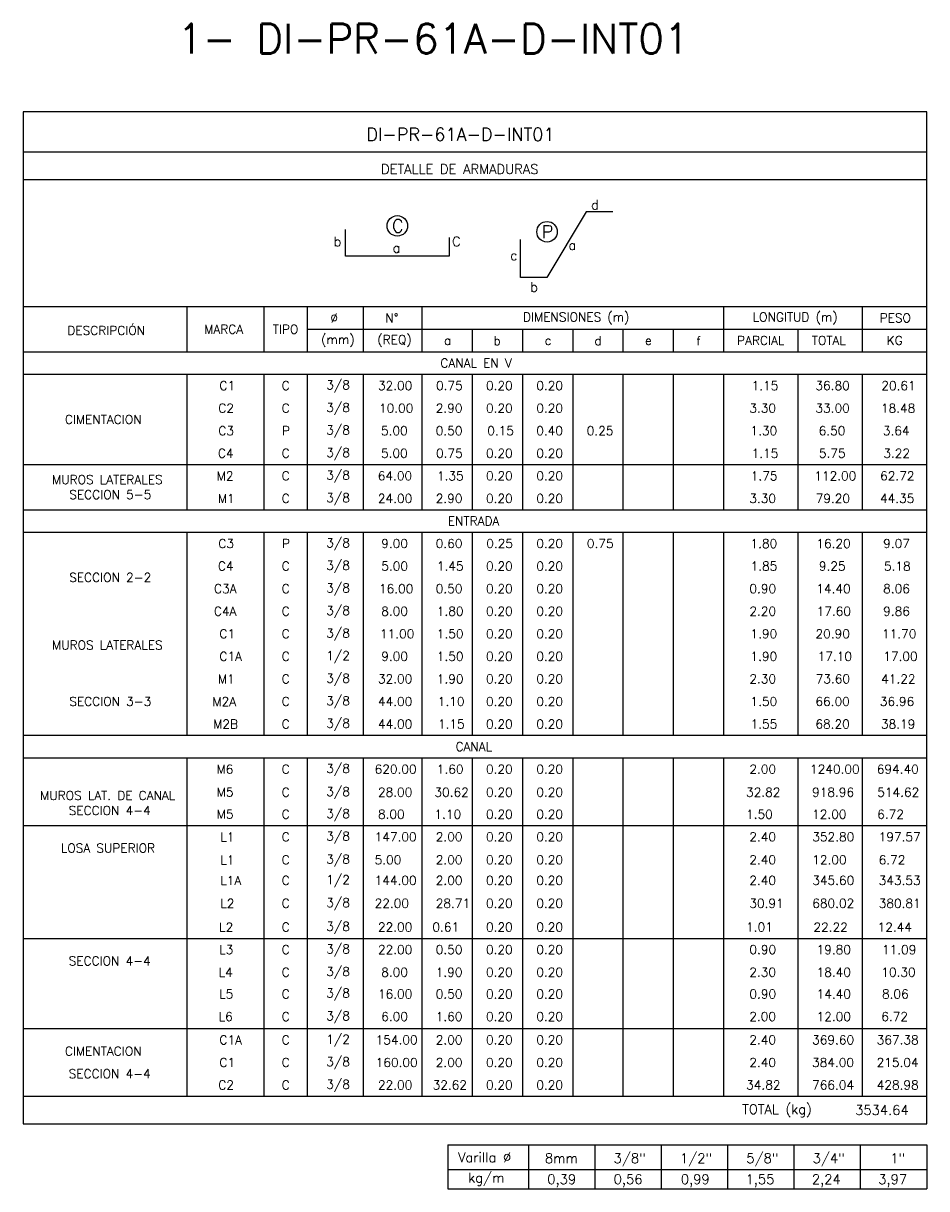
# Model space of a CAD drawing. Header units: metres. Extents: x -344 to 326, y 129 to 266.
# Tile 1 of 16: x -343 to -318, y 154 to 187. Entities that reach past the tile are written whole.
import ezdxf
from ezdxf.enums import TextEntityAlignment as Align

# ---------------------------------------------------------------- set-up
doc = ezdxf.new("R2010")
doc.units = ezdxf.units.M
for name, color, linetype in [('XREF-SE-CUADROS DE DESPIECE - HUAURA_PQT4$0$21', 3, 'Continuous'), ('XREF-SE-CUADROS DE DESPIECE - HUAURA_PQT4$0$21C', 3, 'Continuous'), ('XREF-SE-CUADROS DE DESPIECE - HUAURA_PQT4$0$23', 2, 'Continuous'), ('XREF-SE-CUADROS DE DESPIECE - HUAURA_PQT4$0$S-ANNO-TEXT', 7, 'Continuous'), ('XREF-SE-CUADROS DE DESPIECE - HUAURA_PQT4$0$S-LNWK-0006', 1, 'Continuous')]:
    doc.layers.add(name, color=color, linetype=linetype)
doc.styles.add('XREF-SE-CUADROS DE DESPIECE - HUAURA_PQT4$0$ROMANS-SP', font='romans.shx', dxfattribs={"width": 0.7})
doc.styles.add('XREF-SE-CUADROS DE DESPIECE - HUAURA_PQT4$0$TEGEPSA 100', font='romans.shx')

# ---------------------------------------------------------------- blocks, each defined once
blk = doc.blocks.new('XREF-SE-CUADROS DE DESPIECE - HUAURA_PQT4')
at = {"layer": 'XREF-SE-CUADROS DE DESPIECE - HUAURA_PQT4$0$21'}
for p, q in [((-255.157, 72.91), (-255.157, 71.643)), ((-252.99, 72.91), (-252.99, 71.643)), ((-251.778, 72.91), (-251.778, 71.643)), ((-250.208, 72.91), (-250.208, 71.643)), ((-248.558, 72.91), (-248.558, 71.643)), ((-240.091, 72.91), (-240.091, 71.643)), ((-236.196, 72.91), (-236.196, 71.643)), ((-251.778, 72.276), (-234.387, 72.276)), ((-247.147, 72.276), (-247.147, 71.643)), ((-245.736, 72.276), (-245.736, 71.643)), ((-244.325, 72.276), (-244.325, 71.643)), ((-242.914, 72.276), (-242.914, 71.643)), ((-241.502, 72.276), (-241.502, 71.643)), ((-238.005, 72.276), (-238.005, 71.643)), ((-259.747, 71.643), (-234.387, 71.643)), ((-259.747, 71.01), (-234.387, 71.01)), ((-255.157, 71.01), (-255.157, 67.21)), ((-252.99, 71.01), (-252.99, 67.21)), ((-251.778, 71.01), (-251.778, 67.21)), ((-250.208, 71.01), (-250.208, 67.21)), ((-248.558, 71.01), (-248.558, 67.21)), ((-247.147, 71.01), (-247.147, 67.21)), ((-245.736, 71.01), (-245.736, 67.21)), ((-244.325, 71.01), (-244.325, 67.21)), ((-242.914, 71.01), (-242.914, 67.21)), ((-241.502, 71.01), (-241.502, 67.21)), ((-240.091, 71.01), (-240.091, 67.21)), ((-238.005, 71.01), (-238.005, 67.21)), ((-236.196, 71.01), (-236.196, 67.21)), ((-259.747, 68.476), (-234.387, 68.476)), ((-259.747, 67.21), (-234.387, 67.21)), ((-259.747, 66.576), (-234.387, 66.576)), ((-255.157, 66.576), (-255.157, 60.876)), ((-252.99, 66.576), (-252.99, 60.876)), ((-251.778, 66.576), (-251.778, 60.876)), ((-250.208, 66.576), (-250.208, 60.876)), ((-248.558, 66.576), (-248.558, 60.876)), ((-247.147, 66.576), (-247.147, 60.876)), ((-245.736, 66.576), (-245.736, 60.876)), ((-244.325, 66.576), (-244.325, 60.876)), ((-242.914, 66.576), (-242.914, 60.876)), ((-241.502, 66.576), (-241.502, 60.876)), ((-240.091, 66.576), (-240.091, 60.876)), ((-238.005, 66.576), (-238.005, 60.876)), ((-236.196, 66.576), (-236.196, 60.876)), ((-259.747, 60.876), (-234.387, 60.876)), ((-259.747, 60.243), (-234.387, 60.243)), ((-255.157, 60.243), (-255.157, 50.743)), ((-252.99, 60.243), (-252.99, 50.743)), ((-251.778, 60.243), (-251.778, 50.743)), ((-250.208, 60.243), (-250.208, 50.743)), ((-248.558, 60.243), (-248.558, 50.743)), ((-247.147, 60.243), (-247.147, 50.743)), ((-245.736, 60.243), (-245.736, 50.743)), ((-244.325, 60.243), (-244.325, 50.743)), ((-242.914, 60.243), (-242.914, 50.743)), ((-241.502, 60.243), (-241.502, 50.743)), ((-240.091, 60.243), (-240.091, 50.743)), ((-238.005, 60.243), (-238.005, 50.743)), ((-236.196, 60.243), (-236.196, 50.743)), ((-259.747, 58.343), (-234.387, 58.343)), ((-259.747, 55.176), (-234.387, 55.176)), ((-259.747, 52.643), (-234.387, 52.643)), ((-259.747, 50.743), (-234.387, 50.743)), ((-245.563, 49.378), (-245.563, 48.15)), ((-243.701, 49.378), (-243.701, 48.15)), ((-241.838, 49.378), (-241.838, 48.15)), ((-239.975, 49.378), (-239.975, 48.15)), ((-238.113, 49.378), (-238.113, 48.15)), ((-236.25, 49.378), (-236.25, 48.15)), ((-247.829, 48.69), (-234.387, 48.69))]:
    blk.add_line(p, q, dxfattribs=at)
at = {"layer": 'XREF-SE-CUADROS DE DESPIECE - HUAURA_PQT4$0$21C'}
for centre in [(-249.247, 75.177), (-245.044, 75.012)]:
    blk.add_circle(centre, 0.288, dxfattribs=at)
at = {"layer": 'XREF-SE-CUADROS DE DESPIECE - HUAURA_PQT4$0$23'}
for p, q in [((-259.747, 72.91), (-234.387, 72.91)), ((-259.747, 49.969), (-234.387, 49.969)), ((-247.829, 49.378), (-247.829, 48.15)), ((-247.829, 49.378), (-234.387, 49.378)), ((-247.829, 49.378), (-247.829, 48.15)), ((-234.387, 49.378), (-234.387, 48.15)), ((-247.829, 48.15), (-234.387, 48.15))]:
    blk.add_line(p, q, dxfattribs=at)
for points in [[(-234.387, 49.969), (-234.387, 78.38), (-259.747, 78.38), (-259.747, 49.969)], [(-234.387, 77.244), (-259.747, 77.244)], [(-234.387, 76.474), (-259.747, 76.474)]]:
    blk.add_lwpolyline(points, dxfattribs=at)
at = {"layer": 'XREF-SE-CUADROS DE DESPIECE - HUAURA_PQT4$0$S-LNWK-0006', "flags": 128}
blk.add_lwpolyline([(-243.196, 75.568), (-243.949, 75.568), (-245.054, 73.731), (-245.791, 73.731), (-245.791, 74.798)], dxfattribs=at)
at = {"layer": 'XREF-SE-CUADROS DE DESPIECE - HUAURA_PQT4$0$S-LNWK-0006'}
blk.add_lwpolyline([(-247.789, 74.848), (-247.789, 74.338, -0.414214), (-247.803, 74.325), (-250.699, 74.325), (-250.699, 75.076)], format="xyb", dxfattribs=at)
at = {"style": 'XREF-SE-CUADROS DE DESPIECE - HUAURA_PQT4$0$TEGEPSA 100'}
for s, p in [('Ø', (-251.127, 72.468)), ('N°', (-249.582, 72.468)), ('DIMENSIONES (m)', (-245.72, 72.494)), ('LONGITUD (m)', (-239.274, 72.494)), ('PESO', (-235.709, 72.468)), ('DESCRIPCIÓN', (-258.512, 72.116)), ('MARCA', (-254.668, 72.151)), ('TIPO', (-252.745, 72.151)), ('(mm)', (-251.387, 71.863)), ('(REQ)', (-249.807, 71.861)), ('a', (-247.938, 71.837)), ('b', (-246.548, 71.83)), ('c', (-245.111, 71.837)), ('d', (-243.713, 71.83)), ('e', (-242.298, 71.837)), ('f', (-240.853, 71.826)), ('PARCIAL', (-239.711, 71.835)), ('TOTAL', (-237.611, 71.835)), ('KG', (-235.508, 71.835)), ('C1', (-254.24, 70.567)), ('C', (-252.493, 70.568)), ('3/8', (-251.243, 70.587)), ('32.00', (-249.792, 70.568)), ('0.75', (-248.16, 70.568)), ('0.20', (-246.757, 70.568)), ('0.20', (-245.346, 70.568)), ('1.15', (-239.301, 70.567)), ('36.80', (-237.51, 70.568)), ('20.61', (-235.661, 70.567)), ('C2', (-254.273, 69.935)), ('C', (-252.493, 69.935)), ('3/8', (-251.243, 69.953)), ('10.00', (-249.761, 69.934)), ('2.90', (-248.168, 69.935)), ('0.20', (-246.757, 69.935)), ('0.20', (-245.346, 69.935)), ('3.30', (-239.365, 69.935)), ('33.00', (-237.51, 69.935)), ('18.48', (-235.672, 69.934)), ('CIMENTACION', (-258.579, 69.618)), ('C3', (-254.271, 69.301)), ('P', (-252.486, 69.301)), ('3/8', (-251.243, 69.32)), ('5.00', (-249.704, 69.301)), ('0.50', (-248.168, 69.301)), ('0.15', (-246.724, 69.301)), ('0.40', (-245.349, 69.301)), ('0.25', (-243.93, 69.301)), ('1.30', (-239.334, 69.301)), ('6.50', (-237.418, 69.301)), ('3.64', (-235.617, 69.301)), ('C4', (-254.285, 68.668)), ('C', (-252.493, 68.668)), ('3/8', (-251.243, 68.687)), ('5.00', (-249.704, 68.668)), ('0.75', (-248.16, 68.668)), ('0.20', (-246.757, 68.668)), ('0.20', (-245.346, 68.668)), ('1.15', (-239.301, 68.667)), ('5.75', (-237.414, 68.67)), ('3.22', (-235.604, 68.668)), ('MUROS LATERALES', (-258.94, 67.929)), ('M2', (-254.317, 68.033)), ('C', (-252.493, 68.035)), ('3/8', (-251.243, 68.053)), ('64.00', (-249.796, 68.035)), ('1.35', (-248.134, 68.034)), ('0.20', (-246.757, 68.035)), ('0.20', (-245.346, 68.035)), ('1.75', (-239.326, 68.034)), ('112.00', (-237.542, 68.034)), ('62.72', (-235.694, 68.035)), ('SECCION 5-5', (-258.457, 67.508)), ('M1', (-254.284, 67.399)), ('C', (-252.493, 67.401)), ('3/8', (-251.243, 67.42)), ('24.00', (-249.793, 67.401)), ('2.90', (-248.168, 67.401)), ('0.20', (-246.757, 67.401)), ('0.20', (-245.346, 67.401)), ('3.30', (-239.365, 67.401)), ('79.20', (-237.503, 67.401)), ('44.35', (-235.696, 67.401)), ('3/8', (-251.243, 66.153)), ('C3', (-254.271, 66.135)), ('P', (-252.486, 66.135)), ('9.00', (-249.7, 66.135)), ('0.60', (-248.168, 66.135)), ('0.25', (-246.752, 66.135)), ('0.20', (-245.346, 66.135)), ('0.75', (-243.927, 66.135)), ('1.80', (-239.334, 66.134)), ('16.20', (-237.484, 66.134)), ('9.07', (-235.609, 66.135)), ('C4', (-254.285, 65.501)), ('C', (-252.493, 65.501)), ('3/8', (-251.243, 65.52)), ('5.00', (-249.697, 65.501)), ('0.20', (-246.757, 65.501)), ('0.20', (-245.346, 65.501)), ('9.25', (-237.414, 65.501)), ('SECCION 2-2', (-258.458, 65.185)), ('1.45', (-248.137, 65.501)), ('1.85', (-239.329, 65.501)), ('5.18', (-235.586, 65.5)), ('C3A', (-254.393, 64.868)), ('C', (-252.493, 64.868)), ('3/8', (-251.243, 64.887)), ('16.00', (-249.761, 64.867)), ('0.50', (-248.168, 64.868)), ('0.20', (-246.757, 64.868)), ('0.20', (-245.346, 64.868)), ('0.90', (-239.363, 64.868)), ('14.40', (-237.484, 64.867)), ('8.06', (-235.609, 64.868)), ('C4A', (-254.396, 64.235)), ('C', (-252.493, 64.235)), ('3/8', (-251.243, 64.253)), ('8.00', (-249.7, 64.235)), ('1.80', (-248.139, 64.234)), ('0.20', (-246.757, 64.235)), ('0.20', (-245.346, 64.235)), ('2.20', (-239.364, 64.235)), ('17.60', (-237.476, 64.234)), ('9.86', (-235.609, 64.235)), ('C1', (-254.24, 63.601)), ('C', (-252.493, 63.601)), ('3/8', (-251.243, 63.62)), ('11.00', (-249.733, 63.601)), ('1.50', (-248.139, 63.601)), ('0.20', (-246.757, 63.601)), ('0.20', (-245.346, 63.601)), ('1.90', (-239.334, 63.601)), ('20.90', (-237.508, 63.601)), ('11.70', (-235.639, 63.601)), ('MUROS LATERALES', (-258.94, 63.285)), ('C1A', (-254.24, 62.967)), ('C', (-252.493, 62.968)), ('1/2', (-251.243, 62.987)), ('9.00', (-249.699, 62.968)), ('1.50', (-248.139, 62.967)), ('0.20', (-246.757, 62.968)), ('0.20', (-245.346, 62.968)), ('1.90', (-239.334, 62.967)), ('17.10', (-237.447, 62.967)), ('17.00', (-235.607, 62.968)), ('M1', (-254.284, 62.332)), ('C', (-252.493, 62.335)), ('3/8', (-251.243, 62.353)), ('32.00', (-249.792, 62.335)), ('1.90', (-248.139, 62.334)), ('0.20', (-246.757, 62.335)), ('0.20', (-245.346, 62.335)), ('2.30', (-239.364, 62.335)), ('73.60', (-237.503, 62.335)), ('41.22', (-235.665, 62.333)), ('SECCION 3-3', (-258.456, 61.701)), ('M2A', (-254.437, 61.699)), ('C', (-252.493, 61.701)), ('3/8', (-251.243, 61.72)), ('44.00', (-249.792, 61.701)), ('1.10', (-248.111, 61.701)), ('0.20', (-246.757, 61.701)), ('0.20', (-245.346, 61.701)), ('1.50', (-239.334, 61.701)), ('66.00', (-237.51, 61.701)), ('36.96', (-235.702, 61.701)), ('M2B', (-254.417, 61.066)), ('C', (-252.493, 61.068)), ('3/8', (-251.243, 61.087)), ('44.00', (-249.792, 61.068)), ('1.15', (-248.106, 61.067)), ('0.20', (-246.757, 61.068)), ('0.20', (-245.346, 61.068)), ('1.55', (-239.329, 61.067)), ('68.20', (-237.51, 61.068)), ('38.19', (-235.672, 61.067)), ('M6', (-254.323, 59.801)), ('C', (-252.493, 59.801)), ('3/8', (-251.243, 59.82)), ('620.00', (-249.885, 59.801)), ('1.60', (-248.139, 59.801)), ('0.20', (-246.757, 59.801)), ('0.20', (-245.346, 59.801)), ('2.00', (-239.364, 59.801)), ('1240.00', (-237.662, 59.801)), ('694.40', (-235.787, 59.801)), ('MUROS LAT. DE CANAL', (-259.274, 59.062)), ('M5', (-254.317, 59.156)), ('C', (-252.493, 59.154)), ('3/8', (-251.243, 59.172)), ('28.00', (-249.791, 59.154)), ('30.62', (-248.205, 59.153)), ('0.20', (-246.757, 59.154)), ('0.20', (-245.346, 59.154)), ('32.82', (-239.457, 59.154)), ('918.96', (-237.603, 59.154)), ('514.62', (-235.776, 59.153)), ('SECCION 4-4', (-258.473, 58.641)), ('M5', (-254.317, 58.537)), ('C', (-252.493, 58.535)), ('3/8', (-251.243, 58.553)), ('8.00', (-249.791, 58.535)), ('1.10', (-248.205, 58.534)), ('0.20', (-246.757, 58.535)), ('0.20', (-245.346, 58.535)), ('1.50', (-239.457, 58.535)), ('12.00', (-237.603, 58.535)), ('6.72', (-235.776, 58.534)), ('L1', (-254.217, 57.899)), ('C', (-252.493, 57.901)), ('3/8', (-251.243, 57.92)), ('147.00', (-249.884, 57.901)), ('2.00', (-248.168, 57.901)), ('0.20', (-246.757, 57.901)), ('0.20', (-245.346, 57.901)), ('2.40', (-239.366, 57.901)), ('352.80', (-237.6, 57.901)), ('197.57', (-235.734, 57.901)), ('LOSA SUPERIOR', (-258.692, 57.585)), ('L1', (-254.217, 57.253)), ('C', (-252.493, 57.256)), ('3/8', (-251.243, 57.275)), ('5.00', (-249.884, 57.256)), ('2.00', (-248.168, 57.256)), ('0.20', (-246.757, 57.256)), ('0.20', (-245.346, 57.256)), ('2.40', (-239.366, 57.256)), ('12.00', (-237.6, 57.256)), ('6.72', (-235.734, 57.255)), ('L1A', (-254.217, 56.676)), ('C', (-252.493, 56.679)), ('1/2', (-251.243, 56.697)), ('144.00', (-249.884, 56.679)), ('2.00', (-248.168, 56.679)), ('0.20', (-246.757, 56.679)), ('0.20', (-245.346, 56.679)), ('2.40', (-239.366, 56.679)), ('345.60', (-237.6, 56.679)), ('343.53', (-235.734, 56.678)), ('L2', (-254.217, 56.032)), ('C', (-252.493, 56.035)), ('3/8', (-251.243, 56.053)), ('22.00', (-249.884, 56.035)), ('28.71', (-248.168, 56.035)), ('0.20', (-246.757, 56.035)), ('0.20', (-245.346, 56.035)), ('30.91', (-239.366, 56.035)), ('680.02', (-237.6, 56.035)), ('380.81', (-235.734, 56.034)), ('L2', (-254.25, 55.366)), ('C', (-252.493, 55.368)), ('3/8', (-251.243, 55.387)), ('22.00', (-249.791, 55.368)), ('0.61', (-248.262, 55.368)), ('0.20', (-246.757, 55.368)), ('0.20', (-245.346, 55.368)), ('1.01', (-239.457, 55.368)), ('22.22', (-237.566, 55.367)), ('12.44', (-235.765, 55.367)), ('L3', (-254.249, 54.735)), ('C', (-252.493, 54.735)), ('3/8', (-251.243, 54.753)), ('22.00', (-249.791, 54.735)), ('0.50', (-248.168, 54.735)), ('0.20', (-246.757, 54.735)), ('0.20', (-245.346, 54.735)), ('0.90', (-239.363, 54.735)), ('19.80', (-237.478, 54.734)), ('11.09', (-235.641, 54.734)), ('SECCION 4-4', (-258.473, 54.418)), ('L4', (-254.263, 54.101)), ('C', (-252.493, 54.101)), ('3/8', (-251.243, 54.12)), ('8.00', (-249.7, 54.101)), ('1.90', (-248.168, 54.101)), ('0.20', (-246.757, 54.101)), ('0.20', (-245.346, 54.101)), ('2.30', (-239.366, 54.101)), ('18.40', (-237.478, 54.101)), ('10.30', (-235.662, 54.101)), ('L5', (-254.249, 53.489)), ('C', (-252.493, 53.489)), ('3/8', (-251.243, 53.516)), ('16.00', (-249.791, 53.489)), ('0.50', (-248.168, 53.489)), ('0.20', (-246.757, 53.489)), ('0.20', (-245.346, 53.489)), ('0.90', (-239.363, 53.489)), ('14.40', (-237.478, 53.489)), ('8.06', (-235.641, 53.489)), ('L6', (-254.263, 52.856)), ('C', (-252.493, 52.856)), ('3/8', (-251.243, 52.875)), ('6.00', (-249.7, 52.856)), ('1.60', (-248.168, 52.856)), ('0.20', (-246.757, 52.856)), ('0.20', (-245.346, 52.856)), ('2.00', (-239.366, 52.856)), ('12.00', (-237.478, 52.855)), ('6.72', (-235.662, 52.855)), ('C1A', (-254.24, 52.201)), ('C', (-252.493, 52.201)), ('1/2', (-251.243, 52.22)), ('154.00', (-249.856, 52.201)), ('2.00', (-248.168, 52.201)), ('0.20', (-246.757, 52.201)), ('0.20', (-245.346, 52.201)), ('2.40', (-239.366, 52.201)), ('369.60', (-237.602, 52.201)), ('367.38', (-235.79, 52.201)), ('CIMENTACION', (-258.579, 51.885)), ('C1', (-254.24, 51.567)), ('C', (-252.493, 51.568)), ('3/8', (-251.243, 51.587)), ('160.00', (-249.853, 51.567)), ('2.00', (-248.168, 51.568)), ('0.20', (-246.757, 51.568)), ('0.20', (-245.346, 51.568)), ('2.40', (-239.366, 51.568)), ('384.00', (-237.604, 51.568)), ('215.04', (-235.793, 51.568)), ('SECCION 4-4', (-258.473, 51.251)), ('C2', (-254.273, 50.935)), ('C', (-252.493, 50.935)), ('3/8', (-251.243, 50.953)), ('22.00', (-249.791, 50.935)), ('32.62', (-248.257, 50.935)), ('0.20', (-246.757, 50.935)), ('0.20', (-245.346, 50.935)), ('34.82', (-239.455, 50.935)), ('766.04', (-237.603, 50.935)), ('428.98', (-235.789, 50.935))]:
    blk.add_text(s, height=0.25, dxfattribs=at).set_placement(p)
at = {"layer": 'Defpoints', "style": 'XREF-SE-CUADROS DE DESPIECE - HUAURA_PQT4$0$ROMANS-SP'}
blk.add_text('1- DI-PR-61A-D-INT01', height=0.83433, dxfattribs=at).set_placement((-255.421, 80.015))
at = {"layer": 'XREF-SE-CUADROS DE DESPIECE - HUAURA_PQT4$0$23', "style": 'XREF-SE-CUADROS DE DESPIECE - HUAURA_PQT4$0$TEGEPSA 100'}
for s, height, p in [('CANAL EN V', 0.25, (-248.038, 71.201)), ('ENTRADA', 0.25, (-247.829, 66.768)), ('CANAL', 0.25, (-247.613, 60.435)), ('TOTAL (kg)', 0.27, (-239.566, 50.246)), ('3534.64 ', 0.27, (-236.395, 50.222))]:
    blk.add_text(s, height=height, dxfattribs=at).set_placement(p)
at = {"layer": 'XREF-SE-CUADROS DE DESPIECE - HUAURA_PQT4$0$S-ANNO-TEXT', "color": 4, "style": 'XREF-SE-CUADROS DE DESPIECE - HUAURA_PQT4$0$TEGEPSA 100'}
blk.add_text('DI-PR-61A-D-INT01', height=0.36233, dxfattribs=at).set_placement((-250.116, 77.564))
at = {"layer": 'XREF-SE-CUADROS DE DESPIECE - HUAURA_PQT4$0$S-ANNO-TEXT', "style": 'XREF-SE-CUADROS DE DESPIECE - HUAURA_PQT4$0$TEGEPSA 100'}
for s, height, p in [('DETALLE DE ARMADURAS', 0.27006, (-249.705, 76.635)), ('Varilla %%C', 0.27, (-247.544, 48.895)), ('8mm', 0.27, (-245.104, 48.869)), ('3/8"', 0.27, (-243.176, 48.869)), ('1/2"', 0.27, (-241.313, 48.869)), ('5/8"', 0.27, (-239.45, 48.869)), ('3/4"', 0.27, (-237.588, 48.869)), ('1"', 0.27, (-235.409, 48.869)), ('kg/m', 0.27, (-247.257, 48.324)), ('0,39', 0.27, (-245.037, 48.279)), ('0,56', 0.27, (-243.174, 48.279)), ('0,99', 0.27, (-241.289, 48.279)), ('1,55', 0.27, (-239.472, 48.279)), ('2,24', 0.27, (-237.609, 48.279)), ('3,97', 0.27, (-235.746, 48.279))]:
    blk.add_text(s, height=height, dxfattribs=at).set_placement(p)
for s, p in [('d', (-243.588, 75.636)), ('b', (-250.814, 74.604)), ('C', (-247.468, 74.604)), ('c', (-245.873, 74.214)), ('b', (-245.298, 73.329))]:
    blk.add_text(s, height=0.27, dxfattribs=at).set_placement(p, align=Align.RIGHT)
for s, height, p in [('C', 0.362, (-249.234, 74.995)), ('P', 0.362, (-245.031, 74.83)), ('a', 0.27, (-249.27, 74.424)), ('a', 0.27, (-244.334, 74.501))]:
    blk.add_text(s, height=height, dxfattribs=at).set_placement(p, align=Align.CENTER)

msp = doc.modelspace()

# ---------------------------------------------------------------- block references
msp.add_blockref('XREF-SE-CUADROS DE DESPIECE - HUAURA_PQT4', (-83.359, 105.83))

doc.saveas('drawing.dxf')
